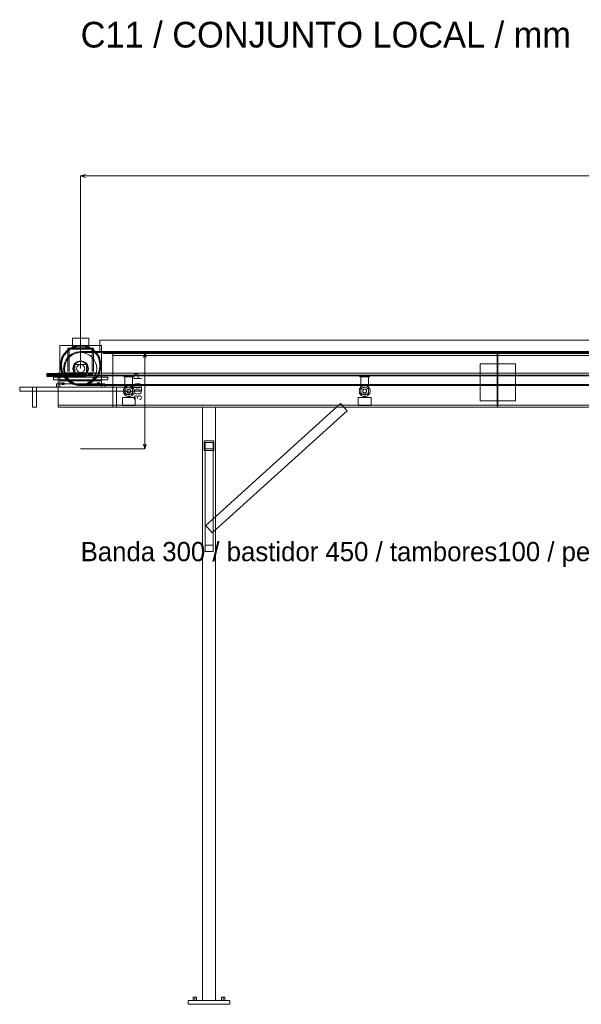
# Model space of a CAD drawing. Header units: millimetres. Extents: x -3490 to 61924, y -72580 to 6847.
# Tile 5 of 256: x -190 to 1560, y -62480 to -59413. Entities that reach past the tile are written whole.
import ezdxf

# ---------------------------------------------------------------- set-up
doc = ezdxf.new("R2010")
doc.units = ezdxf.units.MM
for name, color, linetype, lineweight in [('COTAS_P', 1, 'Continuous', 0), ('R27_C11_CONJUNTO', 7, 'Continuous', 0), ('TEXTOS', 4, 'Continuous', 0)]:
    doc.layers.add(name, color=color, linetype=linetype, lineweight=lineweight)
doc.dimstyles.new('R19_10', dxfattribs={"dimtxt": 25, "dimasz": 15, "dimexe": 15, "dimexo": 8, "dimgap": 10, "dimtad": 1, "dimtih": 1, "dimtoh": 1, "dimdsep": 46, "dimcen": 0.09, "dimadec": 0, "dimazin": 0, "dimtfac": 1, "dimtdec": 4, "dimtofl": 0, "dimtmove": 0, "dimatfit": 3, "dimfxl": 1, "dimtolj": 1, "dimtzin": 0, "dimarcsym": 0})

# ---------------------------------------------------------------- blocks, each defined once
blk = doc.blocks.new('DIM_R29_72')
at = {"layer": 'COTAS_P'}
for p, q in [((0, -59900), (15, -59895.5)), ((0, -60500), (0, -59900)), ((0, -59900), (3240, -59900)), ((0, -59900), (15, -59904.5)), ((3240, -59900), (3225, -59895.5)), ((3240, -59900), (3225, -59904.5)), ((3240, -60500), (3240, -59900))]:
    blk.add_line(p, q, dxfattribs=at)
blk.add_text('3240 P', height=25, dxfattribs=at).set_placement((1620, -59890))
blk = doc.blocks.new('DIM_R29_73')
at = {"layer": 'COTAS_P'}
for p, q in [((0, -60450), (200, -60450)), ((200, -60450), (195.5, -60465)), ((200, -60750), (200, -60450)), ((200, -60450), (204.5, -60465)), ((0, -60750), (200, -60750)), ((200, -60750), (195.5, -60735)), ((200, -60750), (204.5, -60735))]:
    blk.add_line(p, q, dxfattribs=at)
blk.add_text('300 P', height=25, rotation=90, dxfattribs=at).set_placement((190, -60600))

msp = doc.modelspace()

# ---------------------------------------------------------------- linework, layer by layer
at = {"layer": 'R27_C11_CONJUNTO'}
for p, q in [((-25, -60405), (25, -60405)), ((-25, -60405), (-25, -60435)), ((25, -60435), (25, -60405)), ((60, -60412), (3180, -60412)), ((60, -60412), (60, -60447)), ((-65, -60428), (65, -60428)), ((-65, -60428), (-65, -60538)), ((-44.548, -60445.452), (-35.001, -60437.617)), ((-43.841, -60446.159), (-34.445, -60438.449)), ((-42.426, -60447.574), (-33.334, -60440.112)), ((-40, -60436), (-36, -60436)), ((-40, -60436), (-40, -60508)), ((-40, -60436), (40, -60436)), ((-40, -60436), (-40, -60440)), ((-40, -60440), (40, -60440)), ((-36, -60508), (-36, -60436)), ((-35.001, -60437.617), (-24.109, -60431.796)), ((-34.445, -60438.449), (-23.726, -60432.719)), ((-33.334, -60440.112), (-22.961, -60434.567)), ((-25, -60435), (25, -60435)), ((-24.109, -60431.796), (-12.291, -60428.211)), ((-23.726, -60432.719), (-12.096, -60429.191)), ((-22.961, -60434.567), (-11.705, -60431.153)), ((-12.291, -60428.211), (0, -60427)), ((-12.096, -60429.191), (0, -60428)), ((-11.705, -60431.153), (0, -60430)), ((0, -60427), (12.291, -60428.211)), ((0, -60428), (12.096, -60429.191)), ((0, -60430), (11.705, -60431.153)), ((11.705, -60431.153), (22.961, -60434.567)), ((12.096, -60429.191), (23.726, -60432.719)), ((12.291, -60428.211), (24.109, -60431.796)), ((22.961, -60434.567), (33.334, -60440.112)), ((23.726, -60432.719), (34.445, -60438.449)), ((24.109, -60431.796), (35.001, -60437.617)), ((33.334, -60440.112), (42.426, -60447.574)), ((34.445, -60438.449), (43.841, -60446.159)), ((35.001, -60437.617), (44.548, -60445.452)), ((36, -60436), (40, -60436)), ((36, -60436), (36, -60508)), ((40, -60508), (40, -60436)), ((40, -60440), (40, -60436)), ((65, -60538), (65, -60428)), ((-61.789, -60477.709), (-58.204, -60465.891)), ((-60.809, -60477.904), (-57.281, -60466.274)), ((-58.847, -60478.295), (-55.433, -60467.039)), ((-58.204, -60465.891), (-52.383, -60454.999)), ((-57.281, -60466.274), (-51.551, -60455.555)), ((-55.433, -60467.039), (-49.888, -60456.666)), ((-52.383, -60454.999), (-44.548, -60445.452)), ((-51.551, -60455.555), (-43.841, -60446.159)), ((-49.888, -60456.666), (-42.426, -60447.574)), ((-48.966, -60479.718), (-45.899, -60473.5)), ((-46.194, -60480.866), (-41.573, -60472.221)), ((-45.899, -60473.5), (-42.048, -60467.736)), ((-43.301, -60475), (-45.899, -60473.5)), ((-39.668, -60469.562), (-43.301, -60475)), ((-42.048, -60467.736), (-37.477, -60462.523)), ((-39.668, -60469.562), (-42.048, -60467.736)), ((-41.573, -60472.221), (-35.355, -60464.645)), ((-35.355, -60464.645), (-39.668, -60469.562)), ((-37.477, -60462.523), (-32.264, -60457.952)), ((-35.355, -60464.645), (-37.477, -60462.523)), ((-35.355, -60464.645), (-27.779, -60458.427)), ((-30.438, -60460.332), (-35.355, -60464.645)), ((-32.264, -60457.952), (-26.5, -60454.101)), ((-30.438, -60460.332), (-32.264, -60457.952)), ((-25, -60456.699), (-30.438, -60460.332)), ((-27.779, -60458.427), (-19.134, -60453.806)), ((-26.5, -60454.101), (-20.282, -60451.034)), ((-25, -60456.699), (-26.5, -60454.101)), ((-19.134, -60453.806), (-25, -60456.699)), ((-20.282, -60451.034), (-13.717, -60448.806)), ((-19.134, -60453.806), (-20.282, -60451.034)), ((-19.134, -60453.806), (-9.755, -60450.961)), ((-12.941, -60451.704), (-19.134, -60453.806)), ((-13.717, -60448.806), (-6.918, -60447.453)), ((-12.941, -60451.704), (-13.717, -60448.806)), ((-6.526, -60450.428), (-12.941, -60451.704)), ((-9.755, -60450.961), (0, -60450)), ((0, -60450), (-9.755, -60450.961)), ((-6.918, -60447.453), (0, -60447)), ((0, -60447), (-6.918, -60447.453)), ((-6.526, -60450.428), (-6.918, -60447.453)), ((0, -60450), (-6.526, -60450.428)), ((-6.526, -60450.428), (0, -60450)), ((0, -60447), (3240, -60447)), ((3240, -60447), (0, -60447)), ((0, -60447), (0, -60450)), ((0, -60450), (0, -60447)), ((0, -60450), (3240, -60450)), ((3240, -60450), (0, -60450)), ((0, -60450), (9.755, -60450.961)), ((9.755, -60450.961), (0, -60450)), ((9.755, -60450.961), (19.134, -60453.806)), ((19.134, -60453.806), (27.779, -60458.427)), ((27.779, -60458.427), (35.355, -60464.645)), ((35.355, -60464.645), (41.573, -60472.221)), ((41.573, -60472.221), (46.194, -60480.866)), ((42.426, -60447.574), (49.888, -60456.666)), ((43.841, -60446.159), (51.551, -60455.555)), ((44.548, -60445.452), (52.383, -60454.999)), ((49.888, -60456.666), (55.433, -60467.039)), ((51.551, -60455.555), (57.281, -60466.274)), ((52.383, -60454.999), (58.204, -60465.891)), ((55.433, -60467.039), (58.847, -60478.295)), ((57.281, -60466.274), (60.809, -60477.904)), ((58.204, -60465.891), (61.789, -60477.709)), ((60, -60447), (3180, -60447)), ((70, -60450), (3170, -60450)), ((70, -60450), (70, -60453)), ((70, -60453), (3170, -60453)), ((100, -60453), (1298, -60453)), ((100, -60453), (100, -60620)), ((100, -60453), (100, -60459)), ((100, -60453), (3140, -60453)), ((100, -60459), (1298, -60459)), ((100, -60459), (3140, -60459)), ((1298, -60620), (1298, -60453)), ((1298, -60459), (1298, -60453)), ((1300, -60453), (2498, -60453)), ((1300, -60453), (1300, -60620)), ((1300, -60453), (1300, -60459)), ((1300, -60459), (2498, -60459)), ((-63, -60490), (-61.789, -60477.709)), ((-61.789, -60502.291), (-63, -60490)), ((-62, -60490), (-60.809, -60477.904)), ((-60.809, -60502.096), (-62, -60490)), ((-58.204, -60514.109), (-61.789, -60502.291)), ((-57.281, -60513.726), (-60.809, -60502.096)), ((-60, -60490), (-58.847, -60478.295)), ((-58.847, -60501.705), (-60, -60490)), ((-55.433, -60512.961), (-58.847, -60501.705)), ((-53, -60500), (-52.547, -60493.082)), ((-50, -60500), (-53, -60500)), ((-52.547, -60506.918), (-53, -60500)), ((-52.547, -60493.082), (-51.194, -60486.283)), ((-49.572, -60493.474), (-52.547, -60493.082)), ((-51.194, -60486.283), (-48.966, -60479.718)), ((-48.296, -60487.059), (-51.194, -60486.283)), ((-50, -60500), (-49.039, -60490.245)), ((-49.572, -60493.474), (-50, -60500)), ((-49.039, -60509.755), (-50, -60500)), ((-50, -60500), (-49.572, -60506.526)), ((-48.296, -60487.059), (-49.572, -60493.474)), ((-49.039, -60490.245), (-46.194, -60480.866)), ((-46.194, -60480.866), (-48.966, -60479.718)), ((-46.194, -60480.866), (-48.296, -60487.059)), ((-43.301, -60475), (-46.194, -60480.866)), ((-24, -60500), (-23.539, -60495.318)), ((-23.539, -60504.682), (-24, -60500)), ((-23.539, -60495.318), (-22.173, -60490.816)), ((-22.173, -60509.184), (-23.539, -60504.682)), ((-22.173, -60490.816), (-19.955, -60486.666)), ((-22, -60500), (-21.577, -60495.708)), ((-21.577, -60504.292), (-22, -60500)), ((-21.577, -60495.708), (-20.325, -60491.581)), ((-20.325, -60508.419), (-21.577, -60504.292)), ((-20.325, -60491.581), (-18.292, -60487.777)), ((-19.955, -60486.666), (-16.971, -60483.029)), ((-18.292, -60487.777), (-15.556, -60484.444)), ((-18, -60487), (18, -60487)), ((-18, -60487), (-18, -60513)), ((-16.971, -60483.029), (-13.334, -60480.045)), ((-15.556, -60484.444), (-12.223, -60481.708)), ((-13.334, -60480.045), (-9.184, -60477.827)), ((-12.5, -60500), (-12.26, -60497.561)), ((-12.26, -60502.439), (-12.5, -60500)), ((-12.26, -60497.561), (-11.548, -60495.216)), ((-11.548, -60504.784), (-12.26, -60502.439)), ((-12.223, -60481.708), (-8.419, -60479.675)), ((-11.548, -60495.216), (-10.393, -60493.055)), ((-10.393, -60506.945), (-11.548, -60504.784)), ((-10.393, -60493.055), (-8.839, -60491.161)), ((-9.184, -60477.827), (-4.682, -60476.461)), ((-8.839, -60491.161), (-6.945, -60489.607)), ((-8.419, -60479.675), (-4.292, -60478.423)), ((-6.945, -60489.607), (-4.784, -60488.452)), ((-4.784, -60488.452), (-2.439, -60487.74)), ((-4.682, -60476.461), (0, -60476)), ((-4.682, -60476.461), (0, -60476)), ((-4.292, -60478.423), (0, -60478)), ((-2.439, -60487.74), (0, -60487.5)), ((0, -60487.5), (-2.439, -60487.74)), ((0, -60476), (4.682, -60476.461)), ((0, -60476), (4.682, -60476.461)), ((0, -60478), (4.292, -60478.423)), ((0, -60487.5), (2.439, -60487.74)), ((2.439, -60487.74), (0, -60487.5)), ((2.439, -60487.74), (4.784, -60488.452)), ((4.292, -60478.423), (8.419, -60479.675)), ((4.682, -60476.461), (9.184, -60477.827)), ((4.784, -60488.452), (6.945, -60489.607)), ((6.945, -60489.607), (8.839, -60491.161)), ((8.419, -60479.675), (12.223, -60481.708)), ((8.839, -60491.161), (10.393, -60493.055)), ((9.184, -60477.827), (13.334, -60480.045)), ((10.393, -60493.055), (11.548, -60495.216)), ((11.548, -60504.784), (10.393, -60506.945)), ((11.548, -60495.216), (12.26, -60497.561)), ((12.26, -60502.439), (11.548, -60504.784)), ((12.223, -60481.708), (15.556, -60484.444)), ((12.26, -60497.561), (12.5, -60500)), ((12.5, -60500), (12.26, -60502.439)), ((13.334, -60480.045), (16.971, -60483.029)), ((15.556, -60484.444), (18.292, -60487.777)), ((16.971, -60483.029), (19.955, -60486.666)), ((18, -60513), (18, -60487)), ((18.292, -60487.777), (20.325, -60491.581)), ((19.955, -60486.666), (22.173, -60490.816)), ((20.325, -60491.581), (21.577, -60495.708)), ((21.577, -60504.292), (20.325, -60508.419)), ((21.577, -60495.708), (22, -60500)), ((22, -60500), (21.577, -60504.292)), ((22.173, -60490.816), (23.539, -60495.318)), ((23.539, -60504.682), (22.173, -60509.184)), ((23.539, -60495.318), (24, -60500)), ((24, -60500), (23.539, -60504.682)), ((46.194, -60480.866), (49.039, -60490.245)), ((49.039, -60490.245), (50, -60500)), ((50, -60500), (49.039, -60509.755)), ((58.847, -60501.705), (55.433, -60512.961)), ((60.809, -60502.096), (57.281, -60513.726)), ((61.789, -60502.291), (58.204, -60514.109)), ((58.847, -60478.295), (60, -60490)), ((60, -60490), (58.847, -60501.705)), ((60.809, -60477.904), (62, -60490)), ((62, -60490), (60.809, -60502.096)), ((61.789, -60477.709), (63, -60490)), ((63, -60490), (61.789, -60502.291)), ((1245, -60485), (1355, -60485)), ((1245, -60485), (1245, -60600)), ((1355, -60600), (1355, -60485)), ((-105, -60515.096), (-105, -60515)), ((-105, -60515), (15, -60515)), ((-105, -60515.381), (-105, -60515.096)), ((-105, -60515.096), (15, -60515.096)), ((-105, -60515.843), (-105, -60515.381)), ((-105, -60515.381), (15, -60515.381)), ((-105, -60516.464), (-105, -60515.843)), ((-105, -60515.843), (15, -60515.843)), ((-105, -60517.222), (-105, -60516.464)), ((-105, -60516.464), (15, -60516.464)), ((-105, -60518.087), (-105, -60517.222)), ((-105, -60517.222), (15, -60517.222)), ((-105, -60519.025), (-105, -60518.087)), ((-105, -60518.087), (15, -60518.087)), ((-105, -60520), (-105, -60519.025)), ((-105, -60519.025), (15, -60519.025)), ((-105, -60520.975), (-105, -60520)), ((15, -60520), (-105, -60520)), ((-105, -60520.975), (-105, -60521.913)), ((-105, -60520.975), (15, -60520.975)), ((-105, -60521.913), (-105, -60522.778)), ((-105, -60521.913), (15, -60521.913)), ((-105, -60522.778), (-105, -60523.536)), ((-105, -60522.778), (15, -60522.778)), ((-105, -60523.536), (-105, -60524.157)), ((-105, -60523.536), (15, -60523.536)), ((-105, -60524.157), (-105, -60524.619)), ((-105, -60524.157), (15, -60524.157)), ((-105, -60524.619), (-105, -60524.904)), ((-105, -60524.619), (15, -60524.619)), ((-105, -60524.904), (-105, -60525)), ((-105, -60524.904), (15, -60524.904)), ((-105, -60525), (15, -60525)), ((-85, -60527), (85, -60527)), ((-85, -60527), (-85, -60535)), ((-85, -60535), (85, -60535)), ((-70, -60514), (3310, -60514)), ((-70, -60514), (-70, -60520)), ((-70, -60520), (3310, -60520)), ((-70, -60523), (3310, -60523)), ((-70, -60523), (-70, -60620)), ((-52.383, -60525.001), (-58.204, -60514.109)), ((-51.551, -60524.445), (-57.281, -60513.726)), ((-49.888, -60523.334), (-55.433, -60512.961)), ((-49.572, -60506.526), (-52.547, -60506.918)), ((-51.194, -60513.717), (-52.547, -60506.918)), ((-44.548, -60534.548), (-52.383, -60525.001)), ((-43.841, -60533.841), (-51.551, -60524.445)), ((-48.296, -60512.941), (-51.194, -60513.717)), ((-48.966, -60520.282), (-51.194, -60513.717)), ((-42.426, -60532.426), (-49.888, -60523.334)), ((-49.572, -60506.526), (-48.296, -60512.941)), ((-46.194, -60519.134), (-49.039, -60509.755)), ((-46.194, -60519.134), (-48.966, -60520.282)), ((-45.899, -60526.5), (-48.966, -60520.282)), ((-48.296, -60512.941), (-46.194, -60519.134)), ((-41.573, -60527.779), (-46.194, -60519.134)), ((-46.194, -60519.134), (-43.301, -60525)), ((-43.301, -60525), (-45.899, -60526.5)), ((-42.048, -60532.264), (-45.899, -60526.5)), ((-45, -60513), (45, -60513)), ((-45, -60513), (-45, -60523)), ((-45, -60523), (45, -60523)), ((-35.001, -60542.383), (-44.548, -60534.548)), ((-34.445, -60541.551), (-43.841, -60533.841)), ((-43.301, -60525), (-39.668, -60530.438)), ((-33.334, -60539.888), (-42.426, -60532.426)), ((-39.668, -60530.438), (-42.048, -60532.264)), ((-37.477, -60537.477), (-42.048, -60532.264)), ((-35.355, -60535.355), (-41.573, -60527.779)), ((-40, -60508), (-36, -60508)), ((-39.668, -60530.438), (-35.355, -60535.355)), ((-35.355, -60535.355), (-37.477, -60537.477)), ((-37, -60513.077), (-37, -60513)), ((-37, -60513), (-23, -60513)), ((-37, -60513.304), (-37, -60513.077)), ((-37, -60513.077), (-23, -60513.077)), ((-37, -60513.674), (-37, -60513.304)), ((-37, -60513.304), (-23, -60513.304)), ((-37, -60514.172), (-37, -60513.674)), ((-37, -60513.674), (-23, -60513.674)), ((-37, -60514.778), (-37, -60514.172)), ((-37, -60514.172), (-23, -60514.172)), ((-37, -60515.469), (-37, -60514.778)), ((-37, -60514.778), (-23, -60514.778)), ((-37, -60516.22), (-37, -60515.469)), ((-37, -60515.469), (-23, -60515.469)), ((-37, -60517), (-37, -60516.22)), ((-37, -60516.22), (-23, -60516.22)), ((-37, -60517.78), (-37, -60517)), ((-23, -60517), (-37, -60517)), ((-37, -60517.78), (-37, -60518.531)), ((-37, -60517.78), (-23, -60517.78)), ((-37, -60518.531), (-37, -60519.222)), ((-37, -60518.531), (-23, -60518.531)), ((-37, -60519.222), (-37, -60519.828)), ((-37, -60519.222), (-23, -60519.222)), ((-37, -60519.828), (-37, -60520.326)), ((-37, -60519.828), (-23, -60519.828)), ((-37, -60520.326), (-37, -60520.696)), ((-37, -60520.326), (-23, -60520.326)), ((-37, -60520.696), (-37, -60520.923)), ((-37, -60520.696), (-23, -60520.696)), ((-37, -60520.923), (-37, -60521)), ((-37, -60520.923), (-23, -60520.923)), ((-37, -60521), (-23, -60521)), ((-27.779, -60541.573), (-35.355, -60535.355)), ((-35.355, -60535.355), (-30.438, -60539.668)), ((-23, -60513.077), (-23, -60513)), ((-23, -60513.304), (-23, -60513.077)), ((-23, -60513.674), (-23, -60513.304)), ((-23, -60514.172), (-23, -60513.674)), ((-23, -60514.778), (-23, -60514.172)), ((-23, -60515.469), (-23, -60514.778)), ((-23, -60516.22), (-23, -60515.469)), ((-23, -60517), (-23, -60516.22)), ((-23, -60517), (-23, -60517.78)), ((-23, -60517.78), (-23, -60518.531)), ((-23, -60518.531), (-23, -60519.222)), ((-23, -60519.222), (-23, -60519.828)), ((-23, -60519.828), (-23, -60520.326)), ((-23, -60520.326), (-23, -60520.696)), ((-23, -60520.696), (-23, -60520.923)), ((-23, -60520.923), (-23, -60521)), ((-19.955, -60513.334), (-22.173, -60509.184)), ((-18.292, -60512.223), (-20.325, -60508.419)), ((-16.971, -60516.971), (-19.955, -60513.334)), ((-15.556, -60515.556), (-18.292, -60512.223)), ((-18, -60513), (18, -60513)), ((-13.334, -60519.955), (-16.971, -60516.971)), ((-12.223, -60518.292), (-15.556, -60515.556)), ((-9.184, -60522.173), (-13.334, -60519.955)), ((-8.419, -60520.325), (-12.223, -60518.292)), ((-8.839, -60508.839), (-10.393, -60506.945)), ((-4.682, -60523.539), (-9.184, -60522.173)), ((-6.945, -60510.393), (-8.839, -60508.839)), ((-4.292, -60521.577), (-8.419, -60520.325)), ((-4.784, -60511.548), (-6.945, -60510.393)), ((-2.439, -60512.26), (-4.784, -60511.548)), ((0, -60524), (-4.682, -60523.539)), ((0, -60524), (-4.682, -60523.539)), ((0, -60522), (-4.292, -60521.577)), ((0, -60512.5), (-2.439, -60512.26)), ((-2.439, -60512.26), (0, -60512.5)), ((2.439, -60512.26), (0, -60512.5)), ((0, -60512.5), (2.439, -60512.26)), ((4.292, -60521.577), (0, -60522)), ((4.682, -60523.539), (0, -60524)), ((4.682, -60523.539), (0, -60524)), ((4.784, -60511.548), (2.439, -60512.26)), ((8.419, -60520.325), (4.292, -60521.577)), ((9.184, -60522.173), (4.682, -60523.539)), ((6.945, -60510.393), (4.784, -60511.548)), ((8.839, -60508.839), (6.945, -60510.393)), ((12.223, -60518.292), (8.419, -60520.325)), ((10.393, -60506.945), (8.839, -60508.839)), ((13.334, -60519.955), (9.184, -60522.173)), ((15.556, -60515.556), (12.223, -60518.292)), ((16.971, -60516.971), (13.334, -60519.955)), ((15, -60515.096), (15, -60515)), ((15, -60515.381), (15, -60515.096)), ((15, -60515.843), (15, -60515.381)), ((15, -60516.464), (15, -60515.843)), ((15, -60517.222), (15, -60516.464)), ((15, -60518.087), (15, -60517.222)), ((15, -60519.025), (15, -60518.087)), ((15, -60520), (15, -60519.025)), ((15, -60520), (15, -60520.975)), ((15, -60520.975), (15, -60521.913)), ((15, -60521.913), (15, -60522.778)), ((15, -60522.778), (15, -60523.536)), ((15, -60523.536), (15, -60524.157)), ((15, -60524.157), (15, -60524.619)), ((15, -60524.619), (15, -60524.904)), ((15, -60524.904), (15, -60525)), ((18.292, -60512.223), (15.556, -60515.556)), ((19.955, -60513.334), (16.971, -60516.971)), ((20.325, -60508.419), (18.292, -60512.223)), ((22.173, -60509.184), (19.955, -60513.334)), ((23, -60513.077), (23, -60513)), ((23, -60513), (37, -60513)), ((23, -60513.304), (23, -60513.077)), ((23, -60513.077), (37, -60513.077)), ((23, -60513.674), (23, -60513.304)), ((23, -60513.304), (37, -60513.304)), ((23, -60514.172), (23, -60513.674)), ((23, -60513.674), (37, -60513.674)), ((23, -60514.778), (23, -60514.172)), ((23, -60514.172), (37, -60514.172)), ((23, -60515.469), (23, -60514.778)), ((23, -60514.778), (37, -60514.778)), ((23, -60516.22), (23, -60515.469)), ((23, -60515.469), (37, -60515.469)), ((23, -60517), (23, -60516.22)), ((23, -60516.22), (37, -60516.22)), ((23, -60517.78), (23, -60517)), ((37, -60517), (23, -60517)), ((23, -60517.78), (23, -60518.531)), ((23, -60517.78), (37, -60517.78)), ((23, -60518.531), (23, -60519.222)), ((23, -60518.531), (37, -60518.531)), ((23, -60519.222), (23, -60519.828)), ((23, -60519.222), (37, -60519.222)), ((23, -60519.828), (23, -60520.326)), ((23, -60519.828), (37, -60519.828)), ((23, -60520.326), (23, -60520.696)), ((23, -60520.326), (37, -60520.326)), ((23, -60520.696), (23, -60520.923)), ((23, -60520.696), (37, -60520.696)), ((23, -60520.923), (23, -60521)), ((23, -60520.923), (37, -60520.923)), ((23, -60521), (37, -60521)), ((35.355, -60535.355), (27.779, -60541.573)), ((42.426, -60532.426), (33.334, -60539.888)), ((43.841, -60533.841), (34.445, -60541.551)), ((44.548, -60534.548), (35.001, -60542.383)), ((41.573, -60527.779), (35.355, -60535.355)), ((36, -60508), (40, -60508)), ((37, -60513.077), (37, -60513)), ((37, -60513.304), (37, -60513.077)), ((37, -60513.674), (37, -60513.304)), ((37, -60514.172), (37, -60513.674)), ((37, -60514.778), (37, -60514.172)), ((37, -60515.469), (37, -60514.778)), ((37, -60516.22), (37, -60515.469)), ((37, -60517), (37, -60516.22)), ((37, -60517), (37, -60517.78)), ((37, -60517.78), (37, -60518.531)), ((37, -60518.531), (37, -60519.222)), ((37, -60519.222), (37, -60519.828)), ((37, -60519.828), (37, -60520.326)), ((37, -60520.326), (37, -60520.696)), ((37, -60520.696), (37, -60520.923)), ((37, -60520.923), (37, -60521)), ((46.194, -60519.134), (41.573, -60527.779)), ((49.888, -60523.334), (42.426, -60532.426)), ((51.551, -60524.445), (43.841, -60533.841)), ((52.383, -60525.001), (44.548, -60534.548)), ((45, -60523), (45, -60513)), ((49.039, -60509.755), (46.194, -60519.134)), ((55.433, -60512.961), (49.888, -60523.334)), ((57.281, -60513.726), (51.551, -60524.445)), ((58.204, -60514.109), (52.383, -60525.001)), ((85, -60535), (85, -60527)), ((135, -60520), (165, -60520)), ((135, -60520), (135, -60526)), ((135, -60526), (165, -60526)), ((138, -60520), (162, -60520)), ((138, -60520), (138, -60580)), ((162, -60580), (162, -60520)), ((165, -60526), (165, -60520)), ((870, -60520), (900, -60520)), ((870, -60520), (870, -60526)), ((870, -60526), (900, -60526)), ((873, -60520), (897, -60520)), ((873, -60520), (873, -60580)), ((897, -60580), (897, -60520)), ((900, -60526), (900, -60520)), ((-190, -60558), (190, -60558)), ((-190, -60558), (-190, -60570)), ((-150, -60558), (-138, -60558)), ((-150, -60558), (-150, -60620)), ((-138, -60620), (-138, -60558)), ((-75, -60548), (75, -60548)), ((-75, -60548), (-75, -60558)), ((-75, -60558), (75, -60558)), ((-65, -60538), (65, -60538)), ((-65, -60538), (-65, -60558)), ((-65, -60558), (65, -60558)), ((-59, -60544), (-51, -60544)), ((-59, -60544), (-59, -60550)), ((-59, -60550), (-51, -60550)), ((-51, -60550), (-51, -60544)), ((-32.264, -60542.048), (-37.477, -60537.477)), ((-24.109, -60548.204), (-35.001, -60542.383)), ((-23.726, -60547.281), (-34.445, -60541.551)), ((-22.961, -60545.433), (-33.334, -60539.888)), ((-30.438, -60539.668), (-32.264, -60542.048)), ((-26.5, -60545.899), (-32.264, -60542.048)), ((-30.438, -60539.668), (-25, -60543.301)), ((-19.134, -60546.194), (-27.779, -60541.573)), ((-25, -60543.301), (-26.5, -60545.899)), ((-20.282, -60548.966), (-26.5, -60545.899)), ((-25, -60543.301), (-19.134, -60546.194)), ((-12.291, -60551.789), (-24.109, -60548.204)), ((-12.096, -60550.809), (-23.726, -60547.281)), ((-11.705, -60548.847), (-22.961, -60545.433)), ((-19.134, -60546.194), (-20.282, -60548.966)), ((-13.717, -60551.194), (-20.282, -60548.966)), ((-9.755, -60549.039), (-19.134, -60546.194)), ((-19.134, -60546.194), (-12.941, -60548.296)), ((-12.941, -60548.296), (-13.717, -60551.194)), ((-6.918, -60552.547), (-13.717, -60551.194)), ((-12.941, -60548.296), (-6.526, -60549.572)), ((0, -60553), (-12.291, -60551.789)), ((0, -60552), (-12.096, -60550.809)), ((0, -60550), (-11.705, -60548.847)), ((0, -60550), (-9.755, -60549.039)), ((-9.755, -60549.039), (0, -60550)), ((-6.526, -60549.572), (-6.918, -60552.547)), ((0, -60553), (-6.918, -60552.547)), ((-6.918, -60552.547), (0, -60553)), ((-6.526, -60549.572), (0, -60550)), ((0, -60550), (-6.526, -60549.572)), ((11.705, -60548.847), (0, -60550)), ((9.755, -60549.039), (0, -60550)), ((0, -60550), (9.755, -60549.039)), ((0, -60550), (3240, -60550)), ((3240, -60550), (0, -60550)), ((0, -60550), (0, -60553)), ((0, -60553), (0, -60550)), ((12.096, -60550.809), (0, -60552)), ((12.291, -60551.789), (0, -60553)), ((0, -60553), (3240, -60553)), ((3240, -60553), (0, -60553)), ((19.134, -60546.194), (9.755, -60549.039)), ((22.961, -60545.433), (11.705, -60548.847)), ((23.726, -60547.281), (12.096, -60550.809)), ((24.109, -60548.204), (12.291, -60551.789)), ((27.779, -60541.573), (19.134, -60546.194)), ((33.334, -60539.888), (22.961, -60545.433)), ((34.445, -60541.551), (23.726, -60547.281)), ((35.001, -60542.383), (24.109, -60548.204)), ((51, -60544), (59, -60544)), ((51, -60544), (51, -60550)), ((51, -60550), (59, -60550)), ((59, -60550), (59, -60544)), ((65, -60558), (65, -60538)), ((75, -60558), (75, -60548)), ((100, -60558), (112, -60558)), ((100, -60558), (100, -60620)), ((112, -60620), (112, -60558)), ((133.327, -60566.683), (134.294, -60563.494)), ((134.294, -60563.494), (135.865, -60560.555)), ((135.865, -60560.555), (137.979, -60557.979)), ((137.979, -60557.979), (140.555, -60555.865)), ((138.231, -60567.659), (138.913, -60565.408)), ((138.913, -60565.408), (140.022, -60563.333)), ((140.022, -60563.333), (141.515, -60561.515)), ((140.555, -60555.865), (143.494, -60554.294)), ((141.515, -60561.515), (143.333, -60560.022)), ((143.333, -60560.022), (145.408, -60558.913)), ((143.494, -60554.294), (146.683, -60553.327)), ((145.011, -60566.667), (145.757, -60565.757)), ((145.408, -60558.913), (147.659, -60558.231)), ((145.757, -60565.757), (146.667, -60565.011)), ((146.667, -60565.011), (147.704, -60564.457)), ((146.683, -60553.327), (150, -60553)), ((147.659, -60558.231), (150, -60558)), ((147.704, -60564.457), (148.829, -60564.115)), ((148.829, -60564.115), (150, -60564)), ((150, -60553), (153.317, -60553.327)), ((150, -60558), (152.341, -60558.231)), ((150, -60564), (151.171, -60564.115)), ((151.171, -60564.115), (152.296, -60564.457)), ((152.296, -60564.457), (153.333, -60565.011)), ((152.341, -60558.231), (154.592, -60558.913)), ((153.317, -60553.327), (156.506, -60554.294)), ((153.333, -60565.011), (154.243, -60565.757)), ((154.243, -60565.757), (154.989, -60566.667)), ((154.592, -60558.913), (156.667, -60560.022)), ((156.506, -60554.294), (159.445, -60555.865)), ((156.667, -60560.022), (158.485, -60561.515)), ((158.485, -60561.515), (159.978, -60563.333)), ((159.445, -60555.865), (162.021, -60557.979)), ((159.978, -60563.333), (161.087, -60565.408)), ((161.087, -60565.408), (161.769, -60567.659)), ((162.021, -60557.979), (164.135, -60560.555)), ((164.135, -60560.555), (165.706, -60563.494)), ((165.706, -60563.494), (166.673, -60566.683)), ((190, -60570), (190, -60558)), ((868.327, -60566.683), (869.294, -60563.494)), ((869.294, -60563.494), (870.865, -60560.555)), ((870.865, -60560.555), (872.979, -60557.979)), ((872.979, -60557.979), (875.555, -60555.865)), ((873.231, -60567.659), (873.913, -60565.408)), ((873.913, -60565.408), (875.022, -60563.333)), ((875.022, -60563.333), (876.515, -60561.515)), ((875.555, -60555.865), (878.494, -60554.294)), ((876.515, -60561.515), (878.333, -60560.022)), ((878.333, -60560.022), (880.408, -60558.913)), ((878.494, -60554.294), (881.683, -60553.327)), ((880.011, -60566.667), (880.757, -60565.757)), ((880.408, -60558.913), (882.659, -60558.231)), ((880.757, -60565.757), (881.667, -60565.011)), ((881.667, -60565.011), (882.704, -60564.457)), ((881.683, -60553.327), (885, -60553)), ((882.659, -60558.231), (885, -60558)), ((882.704, -60564.457), (883.829, -60564.115)), ((883.829, -60564.115), (885, -60564)), ((885, -60553), (888.317, -60553.327)), ((885, -60558), (887.341, -60558.231)), ((885, -60564), (886.171, -60564.115)), ((886.171, -60564.115), (887.296, -60564.457)), ((887.296, -60564.457), (888.333, -60565.011)), ((887.341, -60558.231), (889.592, -60558.913)), ((888.317, -60553.327), (891.506, -60554.294)), ((888.333, -60565.011), (889.243, -60565.757)), ((889.243, -60565.757), (889.989, -60566.667)), ((889.592, -60558.913), (891.667, -60560.022)), ((891.506, -60554.294), (894.445, -60555.865)), ((891.667, -60560.022), (893.485, -60561.515)), ((893.485, -60561.515), (894.978, -60563.333)), ((894.445, -60555.865), (897.021, -60557.979)), ((894.978, -60563.333), (896.087, -60565.408)), ((896.087, -60565.408), (896.769, -60567.659)), ((897.021, -60557.979), (899.135, -60560.555)), ((899.135, -60560.555), (900.706, -60563.494)), ((900.706, -60563.494), (901.673, -60566.683)), ((-190, -60570), (190, -60570)), ((130, -60590), (170, -60590)), ((130, -60590), (130, -60615)), ((133, -60570), (133.327, -60566.683)), ((133.327, -60573.317), (133, -60570)), ((134.294, -60576.506), (133.327, -60573.317)), ((135.865, -60579.445), (134.294, -60576.506)), ((137.979, -60582.021), (135.865, -60579.445)), ((140.555, -60584.135), (137.979, -60582.021)), ((138, -60570), (138.231, -60567.659)), ((138.231, -60572.341), (138, -60570)), ((138, -60580), (162, -60580)), ((138.913, -60574.592), (138.231, -60572.341)), ((140.022, -60576.667), (138.913, -60574.592)), ((141.515, -60578.485), (140.022, -60576.667)), ((143.494, -60585.706), (140.555, -60584.135)), ((143.333, -60579.978), (141.515, -60578.485)), ((145.408, -60581.087), (143.333, -60579.978)), ((146.683, -60586.673), (143.494, -60585.706)), ((144, -60570), (144.115, -60568.829)), ((144.115, -60571.171), (144, -60570)), ((144.115, -60568.829), (144.457, -60567.704)), ((144.457, -60572.296), (144.115, -60571.171)), ((144.457, -60567.704), (145.011, -60566.667)), ((145.011, -60573.333), (144.457, -60572.296)), ((145.757, -60574.243), (145.011, -60573.333)), ((147.659, -60581.769), (145.408, -60581.087)), ((146.667, -60574.989), (145.757, -60574.243)), ((147.704, -60575.543), (146.667, -60574.989)), ((150, -60587), (146.683, -60586.673)), ((150, -60582), (147.659, -60581.769)), ((148.829, -60575.885), (147.704, -60575.543)), ((150, -60576), (148.829, -60575.885)), ((151.171, -60575.885), (150, -60576)), ((152.341, -60581.769), (150, -60582)), ((153.317, -60586.673), (150, -60587)), ((152.296, -60575.543), (151.171, -60575.885)), ((153.333, -60574.989), (152.296, -60575.543)), ((154.592, -60581.087), (152.341, -60581.769)), ((156.506, -60585.706), (153.317, -60586.673)), ((154.243, -60574.243), (153.333, -60574.989)), ((154.989, -60573.333), (154.243, -60574.243)), ((156.667, -60579.978), (154.592, -60581.087)), ((154.989, -60566.667), (155.543, -60567.704)), ((155.543, -60572.296), (154.989, -60573.333)), ((155.543, -60567.704), (155.885, -60568.829)), ((155.885, -60571.171), (155.543, -60572.296)), ((155.885, -60568.829), (156, -60570)), ((156, -60570), (155.885, -60571.171)), ((159.445, -60584.135), (156.506, -60585.706)), ((158.485, -60578.485), (156.667, -60579.978)), ((159.978, -60576.667), (158.485, -60578.485)), ((162.021, -60582.021), (159.445, -60584.135)), ((161.087, -60574.592), (159.978, -60576.667)), ((161.769, -60572.341), (161.087, -60574.592)), ((161.769, -60567.659), (162, -60570)), ((162, -60570), (161.769, -60572.341)), ((164.135, -60579.445), (162.021, -60582.021)), ((165.706, -60576.506), (164.135, -60579.445)), ((166.673, -60573.317), (165.706, -60576.506)), ((166.673, -60566.683), (167, -60570)), ((167, -60570), (166.673, -60573.317)), ((170, -60615), (170, -60590)), ((865, -60590), (905, -60590)), ((865, -60590), (865, -60615)), ((868, -60570), (868.327, -60566.683)), ((868.327, -60573.317), (868, -60570)), ((869.294, -60576.506), (868.327, -60573.317)), ((870.865, -60579.445), (869.294, -60576.506)), ((872.979, -60582.021), (870.865, -60579.445)), ((875.555, -60584.135), (872.979, -60582.021)), ((873, -60570), (873.231, -60567.659)), ((873.231, -60572.341), (873, -60570)), ((873, -60580), (897, -60580)), ((873.913, -60574.592), (873.231, -60572.341)), ((875.022, -60576.667), (873.913, -60574.592)), ((876.515, -60578.485), (875.022, -60576.667)), ((878.494, -60585.706), (875.555, -60584.135)), ((878.333, -60579.978), (876.515, -60578.485)), ((880.408, -60581.087), (878.333, -60579.978)), ((881.683, -60586.673), (878.494, -60585.706)), ((879, -60570), (879.115, -60568.829)), ((879.115, -60571.171), (879, -60570)), ((879.115, -60568.829), (879.457, -60567.704)), ((879.457, -60572.296), (879.115, -60571.171)), ((879.457, -60567.704), (880.011, -60566.667)), ((880.011, -60573.333), (879.457, -60572.296)), ((880.757, -60574.243), (880.011, -60573.333)), ((882.659, -60581.769), (880.408, -60581.087)), ((881.667, -60574.989), (880.757, -60574.243)), ((882.704, -60575.543), (881.667, -60574.989)), ((885, -60587), (881.683, -60586.673)), ((885, -60582), (882.659, -60581.769)), ((883.829, -60575.885), (882.704, -60575.543)), ((885, -60576), (883.829, -60575.885)), ((886.171, -60575.885), (885, -60576)), ((887.341, -60581.769), (885, -60582)), ((888.317, -60586.673), (885, -60587)), ((887.296, -60575.543), (886.171, -60575.885)), ((888.333, -60574.989), (887.296, -60575.543)), ((889.592, -60581.087), (887.341, -60581.769)), ((891.506, -60585.706), (888.317, -60586.673)), ((889.243, -60574.243), (888.333, -60574.989)), ((889.989, -60573.333), (889.243, -60574.243)), ((891.667, -60579.978), (889.592, -60581.087)), ((889.989, -60566.667), (890.543, -60567.704)), ((890.543, -60572.296), (889.989, -60573.333)), ((890.543, -60567.704), (890.885, -60568.829)), ((890.885, -60571.171), (890.543, -60572.296)), ((890.885, -60568.829), (891, -60570)), ((891, -60570), (890.885, -60571.171)), ((894.445, -60584.135), (891.506, -60585.706)), ((893.485, -60578.485), (891.667, -60579.978)), ((894.978, -60576.667), (893.485, -60578.485)), ((897.021, -60582.021), (894.445, -60584.135)), ((896.087, -60574.592), (894.978, -60576.667)), ((896.769, -60572.341), (896.087, -60574.592)), ((896.769, -60567.659), (897, -60570)), ((897, -60570), (896.769, -60572.341)), ((899.135, -60579.445), (897.021, -60582.021)), ((900.706, -60576.506), (899.135, -60579.445)), ((901.673, -60573.317), (900.706, -60576.506)), ((901.673, -60566.683), (902, -60570)), ((902, -60570), (901.673, -60573.317)), ((905, -60615), (905, -60590)), ((-150, -60620), (-138, -60620)), ((-70, -60614), (3310, -60614)), ((-70, -60614), (-70, -60620)), ((-70, -60620), (3310, -60620)), ((100, -60620), (1298, -60620)), ((100, -60620), (112, -60620)), ((130, -60615), (170, -60615)), ((380, -60620), (420, -60620)), ((380, -62468), (380, -60620)), ((389.936, -60988.877), (809.936, -60608.877)), ((420, -62468), (420, -60620)), ((809.936, -60608.877), (830.064, -60631.123)), ((865, -60615), (905, -60615)), ((1245, -60600), (1355, -60600)), ((1300, -60620), (2498, -60620)), ((410.064, -61011.123), (830.064, -60631.123)), ((385, -60725), (385, -60755)), ((415, -60725), (385, -60725)), ((387.5, -60730.146), (412.5, -60730.146)), ((387.5, -60749.854), (387.5, -60730.146)), ((387.5, -60730.146), (387.5, -61050.146)), ((412.5, -60749.854), (387.5, -60749.854)), ((387.5, -61069.854), (387.5, -60749.854)), ((412.5, -60730.146), (412.5, -60749.854)), ((412.5, -61050.146), (412.5, -60730.146)), ((412.5, -61069.854), (412.5, -60749.854)), ((415, -60755), (415, -60725)), ((385, -60755), (415, -60755)), ((389.936, -60988.877), (410.064, -61011.123)), ((387.5, -61050.146), (387.5, -61069.854)), ((412.5, -61050.146), (387.5, -61050.146)), ((412.5, -61069.854), (412.5, -61050.146)), ((387.5, -61069.854), (412.5, -61069.854)), ((356, -62458), (350.804, -62458)), ((350.804, -62468), (350.804, -62458)), ((356, -62458), (361.196, -62458)), ((356, -62458), (356, -62468)), ((361.196, -62468), (361.196, -62458)), ((444, -62458), (438.804, -62458)), ((438.804, -62468), (438.804, -62458)), ((444, -62458), (449.196, -62458)), ((444, -62458), (444, -62468)), ((449.196, -62468), (449.196, -62458)), ((335, -62468), (465, -62468)), ((335, -62480), (335, -62468)), ((335, -62480), (465, -62480)), ((350.804, -62468), (356, -62468)), ((356, -62468), (361.196, -62468)), ((380, -62468), (420, -62468)), ((438.804, -62468), (444, -62468)), ((444, -62468), (449.196, -62468)), ((465, -62480), (465, -62468))]:
    msp.add_line(p, q, dxfattribs=at)

# ---------------------------------------------------------------- texts
at = {"layer": 'TEXTOS'}
for s, height, p in [('C11 / CONJUNTO LOCAL / mm', 80, (0, -59500)), ('Banda 300 / bastidor 450 / tambores100 / pendiente 0.00 grados', 60, (0, -61100))]:
    msp.add_text(s, height=height, dxfattribs=at).set_placement(p)

# ---------------------------------------------------------------- dimensions: what is measured, and where the dimension line sits
at = {"layer": 'COTAS_P'}
for p1, p2, distance, picture, middle in [((0, -60500), (3240, -60500), 600, 'DIM_R29_72', (1620, -59900)), ((0, -60750), (0, -60450), -200, 'DIM_R29_73', (200, -60600))]:
    dim = msp.add_aligned_dim(p1=p1, p2=p2, distance=distance, text='<> P', dimstyle='R19_10', dxfattribs=at)
    dim.commit()
    dim.dimension.update_dxf_attribs({"geometry": picture, "text_midpoint": middle})

doc.saveas('drawing.dxf')
